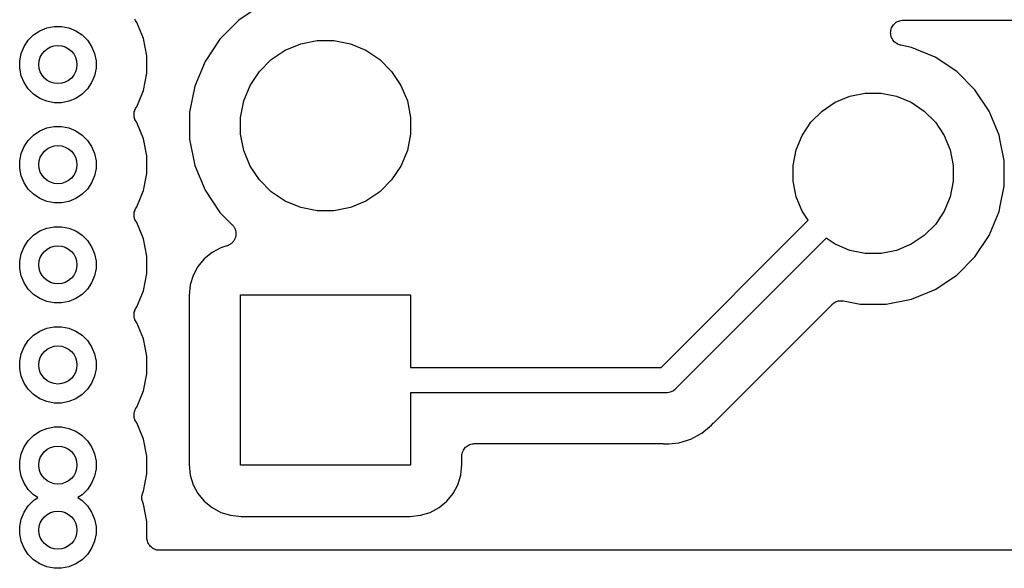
# Model space of a CAD drawing. Extents: x 1.14 to 3.55, y -2.64 to -1.26.
# Tile 8 of 15: x 2.94 to 3.32, y -2.64 to -2.42. Entities that reach past the tile are written whole.
import ezdxf

# ---------------------------------------------------------------- set-up
doc = ezdxf.new("R2010")
doc.units = 0
doc.header["$MEASUREMENT"] = 0
doc.layers.add('BLACK', color=7, linetype='CONTINUOUS')

msp = doc.modelspace()

# ---------------------------------------------------------------- linework, layer by layer
at = {"layer": 'BLACK', "linetype": 'CONTINUOUS'}
for p, q in [((3.03037, -2.41916), (3.02392, -2.42347)), ((2.94565, -2.42765), (2.94838, -2.42652)), ((2.94838, -2.42652), (2.95128, -2.42594)), ((2.95128, -2.42594), (2.95423, -2.42594)), ((2.95423, -2.42594), (2.95713, -2.42652)), ((2.95713, -2.42652), (2.95986, -2.42765)), ((2.9833, -2.42356), (2.98308, -2.42315)), ((2.98351, -2.42398), (2.9833, -2.42356)), ((2.98354, -2.42401), (2.98351, -2.42398)), ((2.98354, -2.42402), (2.98354, -2.42401)), ((2.98355, -2.42404), (2.98354, -2.42402)), ((2.98354, -2.42402), (2.98354, -2.42402)), ((2.98377, -2.42437), (2.98355, -2.42404)), ((2.98641, -2.43074), (2.98377, -2.42437)), ((3.02392, -2.42347), (3.01647, -2.43092)), ((3.28039, -2.42699), (3.28053, -2.42653)), ((3.28053, -2.42652), (3.28077, -2.42609)), ((3.28053, -2.42653), (3.28053, -2.42652)), ((3.28053, -2.42652), (3.28053, -2.42652)), ((3.28077, -2.42609), (3.28099, -2.42567)), ((3.28099, -2.42566), (3.2813, -2.42529)), ((3.28099, -2.42567), (3.28099, -2.42566)), ((3.28099, -2.42567), (3.28099, -2.42567)), ((3.2813, -2.42529), (3.28161, -2.42492)), ((3.28161, -2.42492), (3.28162, -2.42492)), ((3.28162, -2.42491), (3.28199, -2.42461)), ((3.28162, -2.42492), (3.28162, -2.42491)), ((3.28199, -2.42461), (3.28237, -2.4243)), ((3.28237, -2.4243), (3.28281, -2.42407)), ((3.28237, -2.4243), (3.28237, -2.4243)), ((3.28237, -2.4243), (3.28237, -2.4243)), ((3.28281, -2.42407), (3.28323, -2.42384)), ((3.28323, -2.42384), (3.28323, -2.42384)), ((3.28323, -2.42384), (3.28324, -2.42384)), ((3.28324, -2.42384), (3.28372, -2.42369)), ((3.28372, -2.42369), (3.28417, -2.42356)), ((3.28417, -2.42356), (3.28467, -2.42351)), ((3.28417, -2.42356), (3.28417, -2.42356)), ((3.28417, -2.42356), (3.28417, -2.42356)), ((3.28467, -2.42351), (3.28514, -2.42346)), ((3.28514, -2.42346), (3.35706, -2.42346)), ((2.9411, -2.43138), (2.94319, -2.42929)), ((2.94319, -2.42929), (2.94565, -2.42765)), ((2.95986, -2.42765), (2.96232, -2.42929)), ((2.96232, -2.42929), (2.96441, -2.43138)), ((2.98776, -2.4375), (2.98641, -2.43074)), ((3.28014, -2.42843), (3.28019, -2.42792)), ((3.28018, -2.42891), (3.28014, -2.42843)), ((3.28014, -2.42843), (3.28014, -2.42843)), ((3.28014, -2.42843), (3.28014, -2.42843)), ((3.28023, -2.4294), (3.28018, -2.42891)), ((3.28019, -2.42792), (3.28024, -2.42746)), ((3.28036, -2.42985), (3.28023, -2.4294)), ((3.28023, -2.4294), (3.28023, -2.4294)), ((3.28023, -2.4294), (3.28023, -2.4294)), ((3.28024, -2.42745), (3.28039, -2.42699)), ((3.28024, -2.42746), (3.28024, -2.42745)), ((3.28024, -2.42746), (3.28024, -2.42746)), ((3.2805, -2.43033), (3.28036, -2.42985)), ((3.2805, -2.43034), (3.2805, -2.43033)), ((3.28072, -2.43076), (3.2805, -2.43034)), ((3.2805, -2.43034), (3.2805, -2.43034)), ((3.28095, -2.4312), (3.28072, -2.43076)), ((2.93833, -2.43657), (2.93946, -2.43384)), ((2.93946, -2.43384), (2.9411, -2.43138)), ((2.96441, -2.43138), (2.96605, -2.43384)), ((2.96605, -2.43384), (2.96718, -2.43657)), ((3.01647, -2.43092), (3.01062, -2.43968)), ((3.04215, -2.43534), (3.04824, -2.43282)), ((3.04824, -2.43282), (3.0547, -2.43154)), ((3.0547, -2.43154), (3.0613, -2.43154)), ((3.0613, -2.43154), (3.06776, -2.43282)), ((3.06776, -2.43282), (3.07385, -2.43534)), ((3.28127, -2.43159), (3.28095, -2.4312)), ((3.28095, -2.4312), (3.28095, -2.4312)), ((3.28095, -2.4312), (3.28095, -2.4312)), ((3.28156, -2.43196), (3.28127, -2.43159)), ((3.28157, -2.43196), (3.28156, -2.43196)), ((3.28156, -2.43196), (3.28156, -2.43196)), ((3.28194, -2.43228), (3.28157, -2.43196)), ((3.28231, -2.43259), (3.28194, -2.43228)), ((3.28272, -2.43282), (3.28231, -2.43259)), ((3.28231, -2.43259), (3.28231, -2.43259)), ((3.28231, -2.43259), (3.28231, -2.43259)), ((3.28316, -2.43306), (3.28272, -2.43282)), ((3.28317, -2.43306), (3.28316, -2.43306)), ((3.28362, -2.4332), (3.28317, -2.43306)), ((3.28317, -2.43306), (3.28317, -2.43306)), ((3.28409, -2.43335), (3.28362, -2.4332)), ((3.2841, -2.43336), (3.28409, -2.43335)), ((3.28416, -2.43337), (3.2841, -2.43336)), ((3.2841, -2.43336), (3.2841, -2.43336)), ((3.2841, -2.43336), (3.2841, -2.43336)), ((3.28831, -2.43419), (3.28416, -2.43337)), ((3.29768, -2.43808), (3.28831, -2.43419)), ((2.93776, -2.43947), (2.93833, -2.43657)), ((2.96718, -2.43657), (2.96776, -2.43947)), ((2.98776, -2.44439), (2.98776, -2.4375)), ((3.03667, -2.43901), (3.04215, -2.43534)), ((3.07385, -2.43534), (3.07933, -2.43901)), ((3.30612, -2.44371), (3.29768, -2.43808)), ((2.93776, -2.44242), (2.93776, -2.43947)), ((2.93833, -2.44532), (2.93776, -2.44242)), ((2.96776, -2.44242), (2.96718, -2.44532)), ((2.96776, -2.43947), (2.96776, -2.44242)), ((3.01062, -2.43968), (3.00659, -2.44941)), ((3.03201, -2.44367), (3.03667, -2.43901)), ((3.07933, -2.43901), (3.08399, -2.44367)), ((2.93946, -2.44805), (2.93833, -2.44532)), ((2.96718, -2.44532), (2.96605, -2.44805)), ((2.98641, -2.45115), (2.98776, -2.44439)), ((3.02834, -2.44915), (3.03201, -2.44367)), ((3.08399, -2.44367), (3.08766, -2.44915)), ((3.31329, -2.45088), (3.30612, -2.44371)), ((2.9411, -2.45051), (2.93946, -2.44805)), ((2.96605, -2.44805), (2.96441, -2.45051)), ((3.00659, -2.44941), (3.00454, -2.45973)), ((3.02582, -2.45524), (3.02834, -2.44915)), ((3.08766, -2.44915), (3.09018, -2.45524)), ((2.94319, -2.4526), (2.9411, -2.45051)), ((2.94565, -2.45424), (2.94319, -2.4526)), ((2.96232, -2.4526), (2.95986, -2.45424)), ((2.96441, -2.45051), (2.96232, -2.4526)), ((2.98377, -2.45752), (2.98641, -2.45115)), ((3.25837, -2.4558), (3.2641, -2.45342)), ((3.2641, -2.45342), (3.27019, -2.45221)), ((3.27019, -2.45221), (3.27639, -2.45221)), ((3.27639, -2.45221), (3.28248, -2.45342)), ((3.28248, -2.45342), (3.28821, -2.4558)), ((3.31892, -2.45932), (3.31329, -2.45088)), ((2.94838, -2.45537), (2.94565, -2.45424)), ((2.95128, -2.45594), (2.94838, -2.45537)), ((2.95423, -2.45594), (2.95128, -2.45594)), ((2.95713, -2.45537), (2.95423, -2.45594)), ((2.95986, -2.45424), (2.95713, -2.45537)), ((2.98333, -2.45826), (2.98355, -2.45785)), ((2.98355, -2.45785), (2.98377, -2.45752)), ((3.02454, -2.4617), (3.02582, -2.45524)), ((3.09018, -2.45524), (3.09146, -2.4617)), ((3.25321, -2.45925), (3.25837, -2.4558)), ((3.28821, -2.4558), (3.29337, -2.45925)), ((2.98271, -2.46057), (2.98276, -2.46011)), ((2.98271, -2.46059), (2.98271, -2.46057)), ((2.98271, -2.46062), (2.98271, -2.46059)), ((2.98275, -2.46108), (2.98271, -2.46062)), ((2.98279, -2.46155), (2.98275, -2.46108)), ((2.98276, -2.46011), (2.98281, -2.45965)), ((2.9828, -2.46157), (2.98279, -2.46155)), ((2.9828, -2.46159), (2.9828, -2.46157)), ((2.98294, -2.46204), (2.9828, -2.46159)), ((2.98281, -2.45963), (2.98282, -2.4596)), ((2.98281, -2.45965), (2.98281, -2.45963)), ((2.98282, -2.4596), (2.98296, -2.45916)), ((2.98296, -2.45916), (2.98309, -2.45871)), ((2.98309, -2.45871), (2.9831, -2.45869)), ((2.9831, -2.45869), (2.98311, -2.45867)), ((2.98311, -2.45867), (2.98333, -2.45826)), ((3.00454, -2.45973), (3.00454, -2.47027)), ((3.02454, -2.4683), (3.02454, -2.4617)), ((3.09146, -2.4617), (3.09146, -2.4683)), ((3.24882, -2.46363), (3.25321, -2.45925)), ((3.29337, -2.45925), (3.29775, -2.46363)), ((3.32281, -2.46869), (3.31892, -2.45932)), ((2.94838, -2.46589), (2.95128, -2.46531)), ((2.95128, -2.46531), (2.95423, -2.46531)), ((2.95423, -2.46531), (2.95713, -2.46589)), ((2.98307, -2.46248), (2.98294, -2.46204)), ((2.98308, -2.4625), (2.98307, -2.46248)), ((2.98308, -2.46252), (2.98308, -2.4625)), ((2.9833, -2.46293), (2.98308, -2.46252)), ((2.98351, -2.46335), (2.9833, -2.46293)), ((2.98354, -2.46339), (2.98351, -2.46335)), ((2.98355, -2.46341), (2.98354, -2.46339)), ((2.98354, -2.46339), (2.98354, -2.46339)), ((2.98354, -2.46339), (2.98354, -2.46339)), ((2.98377, -2.46374), (2.98355, -2.46341)), ((2.98641, -2.47011), (2.98377, -2.46374)), ((3.24538, -2.46879), (3.24882, -2.46363)), ((3.29775, -2.46363), (3.3012, -2.46879)), ((2.9411, -2.47075), (2.94319, -2.46866)), ((2.94319, -2.46866), (2.94565, -2.46702)), ((2.94565, -2.46702), (2.94838, -2.46589)), ((2.95713, -2.46589), (2.95986, -2.46702)), ((2.95986, -2.46702), (2.96232, -2.46866)), ((2.96232, -2.46866), (2.96441, -2.47075)), ((3.02582, -2.47476), (3.02454, -2.4683)), ((3.09146, -2.4683), (3.09018, -2.47476)), ((3.243, -2.47452), (3.24538, -2.46879)), ((3.3012, -2.46879), (3.30358, -2.47452)), ((3.32325, -2.4709), (3.32281, -2.46869)), ((2.93833, -2.47594), (2.93946, -2.47321)), ((2.93946, -2.47321), (2.9411, -2.47075)), ((2.96441, -2.47075), (2.96605, -2.47321)), ((2.96605, -2.47321), (2.96718, -2.47594)), ((2.98776, -2.47687), (2.98641, -2.47011)), ((3.00454, -2.47027), (3.00659, -2.4806)), ((3.32479, -2.47864), (3.32325, -2.4709)), ((2.93776, -2.47884), (2.93833, -2.47594)), ((2.96718, -2.47594), (2.96776, -2.47884)), ((2.98776, -2.48376), (2.98776, -2.47687)), ((3.02834, -2.48085), (3.02582, -2.47476)), ((3.09018, -2.47476), (3.08766, -2.48085)), ((3.24179, -2.48061), (3.243, -2.47452)), ((3.30358, -2.47452), (3.30479, -2.48061)), ((2.93776, -2.48179), (2.93776, -2.47884)), ((2.96776, -2.47884), (2.96776, -2.48179)), ((3.00659, -2.4806), (3.01062, -2.49032)), ((3.03201, -2.48633), (3.02834, -2.48085)), ((3.08766, -2.48085), (3.08399, -2.48633)), ((3.24179, -2.48681), (3.24179, -2.48061)), ((3.30479, -2.48061), (3.30479, -2.48681)), ((3.32479, -2.48878), (3.32479, -2.47864)), ((2.93833, -2.48469), (2.93776, -2.48179)), ((2.93946, -2.48742), (2.93833, -2.48469)), ((2.96718, -2.48469), (2.96605, -2.48742)), ((2.96776, -2.48179), (2.96718, -2.48469)), ((2.98641, -2.49052), (2.98776, -2.48376)), ((2.9411, -2.48988), (2.93946, -2.48742)), ((2.96605, -2.48742), (2.96441, -2.48988)), ((3.03667, -2.49099), (3.03201, -2.48633)), ((3.08399, -2.48633), (3.07933, -2.49099)), ((3.243, -2.4929), (3.24179, -2.48681)), ((3.30479, -2.48681), (3.30358, -2.4929)), ((3.32325, -2.49652), (3.32479, -2.48878)), ((2.94319, -2.49197), (2.9411, -2.48988)), ((2.94565, -2.49361), (2.94319, -2.49197)), ((2.96232, -2.49197), (2.95986, -2.49361)), ((2.96441, -2.48988), (2.96232, -2.49197)), ((2.98377, -2.49689), (2.98641, -2.49052)), ((3.01062, -2.49032), (3.01647, -2.49908)), ((3.04215, -2.49466), (3.03667, -2.49099)), ((3.07933, -2.49099), (3.07385, -2.49466)), ((2.94838, -2.49474), (2.94565, -2.49361)), ((2.95128, -2.49531), (2.94838, -2.49474)), ((2.95423, -2.49531), (2.95128, -2.49531)), ((2.95713, -2.49474), (2.95423, -2.49531)), ((2.95986, -2.49361), (2.95713, -2.49474)), ((3.04824, -2.49718), (3.04215, -2.49466)), ((3.07385, -2.49466), (3.06776, -2.49718)), ((3.24538, -2.49863), (3.243, -2.4929)), ((3.30358, -2.4929), (3.3012, -2.49863)), ((3.32281, -2.49873), (3.32325, -2.49652)), ((3.32325, -2.49652), (3.32325, -2.49652)), ((2.98271, -2.49994), (2.98276, -2.49948)), ((2.98271, -2.49997), (2.98271, -2.49994)), ((2.98271, -2.49999), (2.98271, -2.49997)), ((2.98275, -2.50045), (2.98271, -2.49999)), ((2.98279, -2.50092), (2.98275, -2.50045)), ((2.98276, -2.49948), (2.98281, -2.49902)), ((2.98281, -2.499), (2.98282, -2.49897)), ((2.98281, -2.49902), (2.98281, -2.499)), ((2.98282, -2.49897), (2.98296, -2.49853)), ((2.98296, -2.49853), (2.98309, -2.49808)), ((2.98309, -2.49808), (2.9831, -2.49806)), ((2.9831, -2.49806), (2.98311, -2.49804)), ((2.98311, -2.49804), (2.98333, -2.49763)), ((2.98333, -2.49763), (2.98355, -2.49722)), ((2.98355, -2.49722), (2.98377, -2.49689)), ((3.01647, -2.49908), (3.02131, -2.50392)), ((3.0547, -2.49846), (3.04824, -2.49718)), ((3.0613, -2.49846), (3.0547, -2.49846)), ((3.06776, -2.49718), (3.0613, -2.49846)), ((3.24775, -2.50218), (3.24538, -2.49863)), ((3.3012, -2.49863), (3.29775, -2.50379)), ((3.31892, -2.5081), (3.32281, -2.49873)), ((2.9828, -2.50094), (2.98279, -2.50092)), ((2.9828, -2.50096), (2.9828, -2.50094)), ((2.98294, -2.50141), (2.9828, -2.50096)), ((2.98307, -2.50185), (2.98294, -2.50141)), ((2.98308, -2.50187), (2.98307, -2.50185)), ((2.98308, -2.50189), (2.98308, -2.50187)), ((2.9833, -2.5023), (2.98308, -2.50189)), ((2.98351, -2.50272), (2.9833, -2.5023)), ((2.98354, -2.50276), (2.98351, -2.50272)), ((2.98355, -2.50278), (2.98354, -2.50276)), ((2.98354, -2.50276), (2.98354, -2.50276)), ((2.98354, -2.50276), (2.98354, -2.50276)), ((2.98377, -2.50311), (2.98355, -2.50278)), ((2.98641, -2.50948), (2.98377, -2.50311)), ((3.02131, -2.50392), (3.02136, -2.50397)), ((3.02136, -2.50397), (3.02151, -2.50416)), ((3.02151, -2.50416), (3.02167, -2.50432)), ((3.02167, -2.50432), (3.02181, -2.50454)), ((3.18993, -2.56), (3.24775, -2.50218)), ((3.29775, -2.50379), (3.29337, -2.50818)), ((2.9411, -2.51012), (2.94319, -2.50803)), ((2.94319, -2.50803), (2.94565, -2.50639)), ((2.94565, -2.50639), (2.94838, -2.50526)), ((2.94838, -2.50526), (2.95128, -2.50469)), ((2.95128, -2.50469), (2.95423, -2.50469)), ((2.95423, -2.50469), (2.95713, -2.50526)), ((2.95713, -2.50526), (2.95986, -2.50639)), ((2.95986, -2.50639), (2.96232, -2.50803)), ((2.96232, -2.50803), (2.96441, -2.51012)), ((3.02181, -2.50454), (3.02197, -2.50474)), ((3.02197, -2.50474), (3.02208, -2.50494)), ((3.02208, -2.50494), (3.02221, -2.50514)), ((3.02221, -2.50514), (3.0223, -2.50538)), ((3.0223, -2.50538), (3.02242, -2.5056)), ((3.02242, -2.5056), (3.02249, -2.50583)), ((3.02249, -2.50583), (3.02257, -2.50604)), ((3.02257, -2.50604), (3.02262, -2.50629)), ((3.02262, -2.50629), (3.02269, -2.50654)), ((3.0227, -2.50823), (3.02267, -2.50848)), ((3.02269, -2.50654), (3.02271, -2.50677)), ((3.02275, -2.50798), (3.0227, -2.50823)), ((3.02271, -2.50677), (3.02276, -2.507)), ((3.02278, -2.50751), (3.02275, -2.50774)), ((3.02275, -2.50774), (3.02275, -2.50798)), ((3.02276, -2.507), (3.02276, -2.50726)), ((3.02276, -2.50726), (3.02278, -2.50751)), ((3.29337, -2.50818), (3.28821, -2.51162)), ((3.31329, -2.51654), (3.31892, -2.5081)), ((2.93946, -2.51258), (2.9411, -2.51012)), ((2.96441, -2.51012), (2.96605, -2.51258)), ((2.98776, -2.51624), (2.98641, -2.50948)), ((3.01967, -2.51209), (3.01945, -2.51216)), ((3.01989, -2.51197), (3.01967, -2.51209)), ((3.02013, -2.51187), (3.01989, -2.51197)), ((3.02033, -2.51174), (3.02013, -2.51187)), ((3.02053, -2.51163), (3.02033, -2.51174)), ((3.02073, -2.51147), (3.02053, -2.51163)), ((3.02094, -2.51133), (3.02073, -2.51147)), ((3.02111, -2.51117), (3.02094, -2.51133)), ((3.02129, -2.51102), (3.02111, -2.51117)), ((3.02145, -2.51082), (3.02129, -2.51102)), ((3.02164, -2.51064), (3.02145, -2.51082)), ((3.02177, -2.51045), (3.02164, -2.51064)), ((3.02191, -2.51027), (3.02177, -2.51045)), ((3.02204, -2.51005), (3.02191, -2.51027)), ((3.02218, -2.50983), (3.02204, -2.51005)), ((3.02227, -2.50962), (3.02218, -2.50983)), ((3.02238, -2.50941), (3.02227, -2.50962)), ((3.02246, -2.50917), (3.02238, -2.50941)), ((3.02256, -2.50893), (3.02246, -2.50917)), ((3.0226, -2.5087), (3.02256, -2.50893)), ((3.02267, -2.50848), (3.0226, -2.5087)), ((3.25482, -2.50925), (3.19571, -2.56836)), ((3.25837, -2.51162), (3.25482, -2.50925)), ((3.2641, -2.514), (3.25837, -2.51162)), ((3.28821, -2.51162), (3.28248, -2.514)), ((2.93776, -2.51821), (2.93833, -2.51531)), ((2.93833, -2.51531), (2.93946, -2.51258)), ((2.96605, -2.51258), (2.96718, -2.51531)), ((2.96718, -2.51531), (2.96776, -2.51821)), ((3.01337, -2.51483), (3.01032, -2.51732)), ((3.01684, -2.51297), (3.01337, -2.51483)), ((3.01923, -2.51224), (3.01684, -2.51297)), ((3.01945, -2.51216), (3.01923, -2.51224)), ((3.27019, -2.51521), (3.2641, -2.514)), ((3.27639, -2.51521), (3.27019, -2.51521)), ((3.28248, -2.514), (3.27639, -2.51521)), ((2.93776, -2.52116), (2.93776, -2.51821)), ((2.96776, -2.51821), (2.96776, -2.52116)), ((2.98776, -2.52313), (2.98776, -2.51624)), ((3.01032, -2.51732), (3.00783, -2.52037)), ((3.30612, -2.52371), (3.31329, -2.51654)), ((2.93833, -2.52406), (2.93776, -2.52116)), ((2.96776, -2.52116), (2.96718, -2.52406)), ((2.98641, -2.52989), (2.98776, -2.52313)), ((3.00783, -2.52037), (3.00597, -2.52384)), ((3.29768, -2.52935), (3.30612, -2.52371)), ((2.93946, -2.52679), (2.93833, -2.52406)), ((2.9411, -2.52925), (2.93946, -2.52679)), ((2.96605, -2.52679), (2.96441, -2.52925)), ((2.96718, -2.52406), (2.96605, -2.52679)), ((3.00597, -2.52384), (3.00482, -2.52761)), ((2.94319, -2.53134), (2.9411, -2.52925)), ((2.94565, -2.53298), (2.94319, -2.53134)), ((2.96232, -2.53134), (2.95986, -2.53298)), ((2.96441, -2.52925), (2.96232, -2.53134)), ((2.98377, -2.53626), (2.98641, -2.52989)), ((3.00482, -2.52761), (3.00441, -2.53178)), ((3.28831, -2.53323), (3.29768, -2.52935)), ((2.94838, -2.53411), (2.94565, -2.53298)), ((2.95128, -2.53469), (2.94838, -2.53411)), ((2.95423, -2.53469), (2.95128, -2.53469)), ((2.95713, -2.53411), (2.95423, -2.53469)), ((2.95986, -2.53298), (2.95713, -2.53411)), ((3.00441, -2.53178), (3.00441, -2.59822)), ((3.02454, -2.59846), (3.02454, -2.53154)), ((3.02454, -2.53154), (3.09146, -2.53154)), ((3.09146, -2.53154), (3.09146, -2.56)), ((3.21072, -2.58164), (3.2571, -2.53526)), ((3.2571, -2.53526), (3.25711, -2.53525)), ((3.25711, -2.53524), (3.25714, -2.53521)), ((3.25711, -2.53525), (3.25711, -2.53524)), ((3.25711, -2.53524), (3.25711, -2.53524)), ((3.25714, -2.53521), (3.25751, -2.53492)), ((3.25751, -2.53492), (3.25787, -2.53463)), ((3.25787, -2.53463), (3.25789, -2.53462)), ((3.25789, -2.53462), (3.25791, -2.5346)), ((3.25791, -2.5346), (3.25832, -2.53439)), ((3.25832, -2.53439), (3.25873, -2.53417)), ((3.25873, -2.53417), (3.25875, -2.53416)), ((3.25875, -2.53416), (3.25877, -2.53415)), ((3.25877, -2.53415), (3.25922, -2.53402)), ((3.25922, -2.53402), (3.25966, -2.53389)), ((3.25966, -2.53389), (3.25969, -2.53389)), ((3.25969, -2.53389), (3.25971, -2.53388)), ((3.25971, -2.53388), (3.26017, -2.53384)), ((3.26017, -2.53384), (3.26064, -2.5338)), ((3.26064, -2.5338), (3.26066, -2.5338)), ((3.26066, -2.5338), (3.26068, -2.5338)), ((3.26068, -2.5338), (3.26115, -2.53385)), ((3.26115, -2.53385), (3.26161, -2.53389)), ((3.26161, -2.53389), (3.26822, -2.53521)), ((3.26822, -2.53521), (3.27836, -2.53521)), ((3.27836, -2.53521), (3.28831, -2.53323)), ((2.98271, -2.53931), (2.98276, -2.53885)), ((2.98276, -2.53885), (2.98281, -2.53839)), ((2.98281, -2.53837), (2.98282, -2.53834)), ((2.98281, -2.53839), (2.98281, -2.53837)), ((2.98282, -2.53834), (2.98296, -2.5379)), ((2.98296, -2.5379), (2.98309, -2.53745)), ((2.98309, -2.53745), (2.9831, -2.53743)), ((2.9831, -2.53743), (2.98311, -2.53741)), ((2.98311, -2.53741), (2.98333, -2.537)), ((2.98333, -2.537), (2.98355, -2.53659)), ((2.98355, -2.53659), (2.98377, -2.53626)), ((2.98271, -2.53934), (2.98271, -2.53931)), ((2.98271, -2.53936), (2.98271, -2.53934)), ((2.98275, -2.53982), (2.98271, -2.53936)), ((2.98279, -2.54029), (2.98275, -2.53982)), ((2.9828, -2.54031), (2.98279, -2.54029)), ((2.9828, -2.54033), (2.9828, -2.54031)), ((2.98294, -2.54078), (2.9828, -2.54033)), ((2.98307, -2.54122), (2.98294, -2.54078)), ((2.98308, -2.54124), (2.98307, -2.54122)), ((2.98308, -2.54126), (2.98308, -2.54124)), ((2.9833, -2.54167), (2.98308, -2.54126)), ((2.98351, -2.54209), (2.9833, -2.54167)), ((2.98354, -2.54213), (2.98351, -2.54209)), ((2.98355, -2.54215), (2.98354, -2.54213)), ((2.98354, -2.54213), (2.98354, -2.54213)), ((2.98354, -2.54213), (2.98354, -2.54213)), ((2.98377, -2.54248), (2.98355, -2.54215)), ((2.98641, -2.54885), (2.98377, -2.54248)), ((2.94319, -2.5474), (2.94565, -2.54576)), ((2.94565, -2.54576), (2.94838, -2.54463)), ((2.94838, -2.54463), (2.95128, -2.54406)), ((2.95128, -2.54406), (2.95423, -2.54406)), ((2.95423, -2.54406), (2.95713, -2.54463)), ((2.95713, -2.54463), (2.95986, -2.54576)), ((2.95986, -2.54576), (2.96232, -2.5474)), ((2.93946, -2.55195), (2.9411, -2.54949)), ((2.9411, -2.54949), (2.94319, -2.5474)), ((2.96232, -2.5474), (2.96441, -2.54949)), ((2.96441, -2.54949), (2.96605, -2.55195)), ((2.98776, -2.55561), (2.98641, -2.54885)), ((2.93776, -2.55758), (2.93833, -2.55468)), ((2.93833, -2.55468), (2.93946, -2.55195)), ((2.96605, -2.55195), (2.96718, -2.55468)), ((2.96718, -2.55468), (2.96776, -2.55758)), ((2.93776, -2.56053), (2.93776, -2.55758)), ((2.96776, -2.55758), (2.96776, -2.56053)), ((2.98776, -2.5625), (2.98776, -2.55561)), ((2.93833, -2.56343), (2.93776, -2.56053)), ((2.96776, -2.56053), (2.96718, -2.56343)), ((3.09146, -2.56), (3.18993, -2.56)), ((2.93946, -2.56616), (2.93833, -2.56343)), ((2.9411, -2.56862), (2.93946, -2.56616)), ((2.96605, -2.56616), (2.96441, -2.56862)), ((2.96718, -2.56343), (2.96605, -2.56616)), ((2.98641, -2.56926), (2.98776, -2.5625)), ((2.94319, -2.57071), (2.9411, -2.56862)), ((2.96441, -2.56862), (2.96232, -2.57071)), ((2.98377, -2.57563), (2.98641, -2.56926)), ((3.19175, -2.57), (3.09146, -2.57)), ((3.09146, -2.57), (3.09146, -2.59846)), ((3.192, -2.57002), (3.19175, -2.57)), ((3.19225, -2.57), (3.192, -2.57002)), ((3.19298, -2.56993), (3.19225, -2.57)), ((3.19392, -2.56964), (3.19298, -2.56993)), ((3.19479, -2.56918), (3.19392, -2.56964)), ((3.19555, -2.56855), (3.19479, -2.56918)), ((3.19571, -2.56836), (3.19555, -2.56855)), ((2.94565, -2.57235), (2.94319, -2.57071)), ((2.94838, -2.57348), (2.94565, -2.57235)), ((2.95128, -2.57406), (2.94838, -2.57348)), ((2.95713, -2.57348), (2.95423, -2.57406)), ((2.95986, -2.57235), (2.95713, -2.57348)), ((2.96232, -2.57071), (2.95986, -2.57235)), ((2.95423, -2.57406), (2.95128, -2.57406)), ((2.98276, -2.57822), (2.98281, -2.57776)), ((2.98281, -2.57774), (2.98282, -2.57771)), ((2.98281, -2.57776), (2.98281, -2.57774)), ((2.98282, -2.57771), (2.98296, -2.57727)), ((2.98296, -2.57727), (2.98309, -2.57682)), ((2.98309, -2.57682), (2.9831, -2.5768)), ((2.9831, -2.5768), (2.98311, -2.57678)), ((2.98311, -2.57678), (2.98333, -2.57637)), ((2.98333, -2.57637), (2.98355, -2.57596)), ((2.98355, -2.57596), (2.98377, -2.57563)), ((2.98271, -2.57868), (2.98276, -2.57822)), ((2.98271, -2.57871), (2.98271, -2.57868)), ((2.98271, -2.57873), (2.98271, -2.57871)), ((2.98275, -2.57919), (2.98271, -2.57873)), ((2.98279, -2.57966), (2.98275, -2.57919)), ((2.9828, -2.57968), (2.98279, -2.57966)), ((2.9828, -2.5797), (2.9828, -2.57968)), ((2.98294, -2.58015), (2.9828, -2.5797)), ((2.98307, -2.58059), (2.98294, -2.58015)), ((2.98308, -2.58061), (2.98307, -2.58059)), ((2.98308, -2.58063), (2.98308, -2.58061)), ((2.9833, -2.58104), (2.98308, -2.58063)), ((2.98351, -2.58146), (2.9833, -2.58104)), ((2.98354, -2.5815), (2.98351, -2.58146)), ((2.98355, -2.58152), (2.98354, -2.5815)), ((2.98354, -2.5815), (2.98354, -2.5815)), ((2.98354, -2.5815), (2.98354, -2.5815)), ((2.98377, -2.58185), (2.98355, -2.58152)), ((3.21059, -2.5818), (3.21072, -2.58164)), ((2.94319, -2.58677), (2.94565, -2.58513)), ((2.94565, -2.58513), (2.94838, -2.584)), ((2.94838, -2.584), (2.95128, -2.58343)), ((2.95128, -2.58343), (2.95423, -2.58343)), ((2.95423, -2.58343), (2.95713, -2.584)), ((2.95713, -2.584), (2.95986, -2.58513)), ((2.95986, -2.58513), (2.96232, -2.58677)), ((2.98641, -2.58822), (2.98377, -2.58185)), ((3.20596, -2.58589), (3.20976, -2.58276)), ((3.20976, -2.58276), (3.21039, -2.582)), ((3.21039, -2.582), (3.21043, -2.58195)), ((3.21043, -2.58195), (3.21059, -2.5818)), ((2.93946, -2.59132), (2.9411, -2.58886)), ((2.9411, -2.58886), (2.94319, -2.58677)), ((2.96232, -2.58677), (2.96441, -2.58886)), ((2.96441, -2.58886), (2.96605, -2.59132)), ((2.98776, -2.59498), (2.98641, -2.58822)), ((3.1969, -2.58964), (3.20161, -2.58821)), ((3.20161, -2.58821), (3.20596, -2.58589)), ((2.93833, -2.59405), (2.93946, -2.59132)), ((2.96605, -2.59132), (2.96718, -2.59405)), ((3.11184, -2.59351), (3.11198, -2.59306)), ((3.11198, -2.59305), (3.11199, -2.59303)), ((3.11198, -2.59306), (3.11198, -2.59305)), ((3.11199, -2.59303), (3.11222, -2.59262)), ((3.11222, -2.59262), (3.11244, -2.5922)), ((3.11244, -2.5922), (3.11245, -2.59219)), ((3.11245, -2.59219), (3.11246, -2.59218)), ((3.11246, -2.59218), (3.11276, -2.59181)), ((3.11276, -2.59181), (3.11306, -2.59145)), ((3.11306, -2.59145), (3.11308, -2.59144)), ((3.11308, -2.59144), (3.11309, -2.59143)), ((3.11309, -2.59143), (3.11345, -2.59113)), ((3.11345, -2.59113), (3.11382, -2.59084)), ((3.11382, -2.59084), (3.11383, -2.59083)), ((3.11383, -2.59083), (3.11385, -2.59082)), ((3.11385, -2.59082), (3.11426, -2.5906)), ((3.11426, -2.5906), (3.11468, -2.59038)), ((3.11468, -2.59038), (3.1147, -2.59037)), ((3.1147, -2.59037), (3.11471, -2.59036)), ((3.11471, -2.59036), (3.11516, -2.59023)), ((3.11516, -2.59023), (3.11561, -2.5901)), ((3.11561, -2.5901), (3.11563, -2.59009)), ((3.11563, -2.59009), (3.11565, -2.59009)), ((3.11565, -2.59009), (3.11612, -2.59005)), ((3.11612, -2.59005), (3.11659, -2.59)), ((3.11659, -2.59), (3.19053, -2.59)), ((3.19053, -2.59), (3.1906, -2.59)), ((3.1906, -2.59), (3.19081, -2.59002)), ((3.19081, -2.59002), (3.19102, -2.59002)), ((3.19102, -2.59002), (3.192, -2.59012)), ((3.192, -2.59012), (3.19298, -2.59002)), ((3.19298, -2.59002), (3.19299, -2.59002)), ((3.19299, -2.59002), (3.1969, -2.58964)), ((2.93776, -2.59695), (2.93833, -2.59405)), ((2.93776, -2.5999), (2.93776, -2.59695)), ((2.96718, -2.59405), (2.96776, -2.59695)), ((2.96776, -2.59695), (2.96776, -2.5999)), ((2.98776, -2.60187), (2.98776, -2.59498)), ((3.11159, -2.59493), (3.11164, -2.59446)), ((3.11159, -2.59496), (3.11159, -2.59493)), ((3.11159, -2.59497), (3.11159, -2.59496)), ((3.11159, -2.595), (3.11159, -2.59497)), ((3.11159, -2.59497), (3.11159, -2.59497)), ((3.11159, -2.59822), (3.11159, -2.595)), ((3.11164, -2.59446), (3.11169, -2.59399)), ((3.11169, -2.59396), (3.11184, -2.59351)), ((3.11169, -2.59398), (3.11169, -2.59396)), ((3.11169, -2.59399), (3.11169, -2.59398)), ((2.93833, -2.6028), (2.93776, -2.5999)), ((2.96776, -2.5999), (2.96718, -2.6028)), ((3.00441, -2.59822), (3.00482, -2.60239)), ((3.09146, -2.59846), (3.02454, -2.59846)), ((3.11118, -2.60239), (3.11159, -2.59822)), ((2.93946, -2.60553), (2.93833, -2.6028)), ((2.96718, -2.6028), (2.96605, -2.60553)), ((2.98641, -2.60863), (2.98776, -2.60187)), ((3.00482, -2.60239), (3.00597, -2.60616)), ((3.11003, -2.60616), (3.11118, -2.60239)), ((2.9411, -2.60799), (2.93946, -2.60553)), ((2.94319, -2.61008), (2.9411, -2.60799)), ((2.96441, -2.60799), (2.96232, -2.61008)), ((2.96605, -2.60553), (2.96441, -2.60799)), ((2.98613, -2.60931), (2.98641, -2.60863)), ((3.00597, -2.60616), (3.00783, -2.60963)), ((3.10817, -2.60963), (3.11003, -2.60616)), ((2.9411, -2.61445), (2.94319, -2.61236)), ((2.94491, -2.61122), (2.94319, -2.61008)), ((2.94319, -2.61236), (2.94491, -2.61122)), ((2.96232, -2.61008), (2.96061, -2.61122)), ((2.96061, -2.61122), (2.96232, -2.61236)), ((2.96232, -2.61236), (2.96441, -2.61445)), ((2.98575, -2.61116), (2.9858, -2.6107)), ((2.98575, -2.61119), (2.98575, -2.61116)), ((2.98575, -2.61121), (2.98575, -2.61119)), ((2.9858, -2.61167), (2.98575, -2.61121)), ((2.9858, -2.6107), (2.98585, -2.61024)), ((2.98584, -2.61213), (2.9858, -2.61167)), ((2.98584, -2.61216), (2.98584, -2.61213)), ((2.98585, -2.61218), (2.98584, -2.61216)), ((2.98585, -2.61024), (2.98586, -2.61022)), ((2.98598, -2.61262), (2.98585, -2.61218)), ((2.98586, -2.61019), (2.986, -2.60975)), ((2.98586, -2.61022), (2.98586, -2.61019)), ((2.98611, -2.61307), (2.98598, -2.61262)), ((2.986, -2.60975), (2.98613, -2.60931)), ((3.00783, -2.60963), (3.01032, -2.61268)), ((3.01032, -2.61268), (3.01337, -2.61517)), ((3.10263, -2.61517), (3.10568, -2.61268)), ((3.10568, -2.61268), (3.10817, -2.60963)), ((2.93946, -2.61691), (2.9411, -2.61445)), ((2.96441, -2.61445), (2.96605, -2.61691)), ((2.98613, -2.61312), (2.98611, -2.61307)), ((2.98613, -2.61313), (2.98613, -2.61312)), ((2.98613, -2.61312), (2.98613, -2.61312)), ((2.98613, -2.61312), (2.98613, -2.61312)), ((2.98641, -2.61381), (2.98613, -2.61313)), ((2.98776, -2.62057), (2.98641, -2.61381)), ((3.01337, -2.61517), (3.01684, -2.61703)), ((3.09916, -2.61703), (3.10263, -2.61517)), ((2.93776, -2.62254), (2.93833, -2.61964)), ((2.93833, -2.61964), (2.93946, -2.61691)), ((2.96605, -2.61691), (2.96718, -2.61964)), ((2.96718, -2.61964), (2.96776, -2.62254)), ((3.01684, -2.61703), (3.02061, -2.61818)), ((3.02061, -2.61818), (3.02478, -2.61859)), ((3.02478, -2.61859), (3.09122, -2.61859)), ((3.09122, -2.61859), (3.09539, -2.61818)), ((3.09539, -2.61818), (3.09916, -2.61703)), ((2.93776, -2.62549), (2.93776, -2.62254)), ((2.96776, -2.62254), (2.96776, -2.62549)), ((2.98776, -2.62694), (2.98776, -2.62057)), ((2.93833, -2.62839), (2.93776, -2.62549)), ((2.96776, -2.62549), (2.96718, -2.62839)), ((2.9878, -2.62741), (2.98776, -2.62694)), ((2.98784, -2.62787), (2.9878, -2.62741)), ((2.98785, -2.62789), (2.98784, -2.62787)), ((2.98785, -2.62791), (2.98785, -2.62789)), ((2.98799, -2.62836), (2.98785, -2.62791)), ((2.93946, -2.63112), (2.93833, -2.62839)), ((2.9411, -2.63358), (2.93946, -2.63112)), ((2.96605, -2.63112), (2.96441, -2.63358)), ((2.96718, -2.62839), (2.96605, -2.63112)), ((2.98812, -2.62881), (2.98799, -2.62836)), ((2.98813, -2.62883), (2.98812, -2.62881)), ((2.98813, -2.62884), (2.98813, -2.62883)), ((2.98835, -2.62926), (2.98813, -2.62884)), ((2.98857, -2.62968), (2.98835, -2.62926)), ((2.98858, -2.62969), (2.98857, -2.62968)), ((2.98859, -2.6297), (2.98858, -2.62969)), ((2.98889, -2.63007), (2.98859, -2.6297)), ((2.98918, -2.63044), (2.98889, -2.63007)), ((2.9892, -2.63045), (2.98918, -2.63044)), ((2.98921, -2.63046), (2.9892, -2.63045)), ((2.98957, -2.63076), (2.98921, -2.63046)), ((2.98993, -2.63106), (2.98957, -2.63076)), ((2.98995, -2.63107), (2.98993, -2.63106)), ((2.98996, -2.63108), (2.98995, -2.63107)), ((2.99037, -2.63131), (2.98996, -2.63108)), ((2.99079, -2.63153), (2.99037, -2.63131)), ((2.9908, -2.63154), (2.99079, -2.63153)), ((2.99082, -2.63155), (2.9908, -2.63154)), ((2.99127, -2.63169), (2.99082, -2.63155)), ((2.99172, -2.63183), (2.99127, -2.63169)), ((2.99173, -2.63183), (2.99172, -2.63183)), ((2.99175, -2.63184), (2.99173, -2.63183)), ((2.99222, -2.63188), (2.99175, -2.63184)), ((2.99269, -2.63194), (2.99222, -2.63188)), ((2.99272, -2.63194), (2.99269, -2.63194)), ((2.99276, -2.63194), (2.99272, -2.63194)), ((2.99272, -2.63194), (2.99272, -2.63194)), ((2.99272, -2.63194), (2.99272, -2.63194)), ((3.54183, -2.63191), (2.99276, -2.63194)), ((2.94319, -2.63567), (2.9411, -2.63358)), ((2.94565, -2.63731), (2.94319, -2.63567)), ((2.96232, -2.63567), (2.95986, -2.63731)), ((2.96441, -2.63358), (2.96232, -2.63567)), ((2.94838, -2.63844), (2.94565, -2.63731)), ((2.95128, -2.63902), (2.94838, -2.63844)), ((2.95423, -2.63902), (2.95128, -2.63902)), ((2.95713, -2.63844), (2.95423, -2.63902)), ((2.95986, -2.63731), (2.95713, -2.63844))]:
    msp.add_line(p, q, dxfattribs=at)
at = {"layer": 'BLACK'}
for centre in [(2.95276, -2.44094), (2.95276, -2.48031), (2.95276, -2.51969), (2.95276, -2.55906), (2.95276, -2.59843), (2.95276, -2.62402)]:
    msp.add_circle(centre, 0.0075, dxfattribs=at)

doc.saveas('drawing.dxf')
